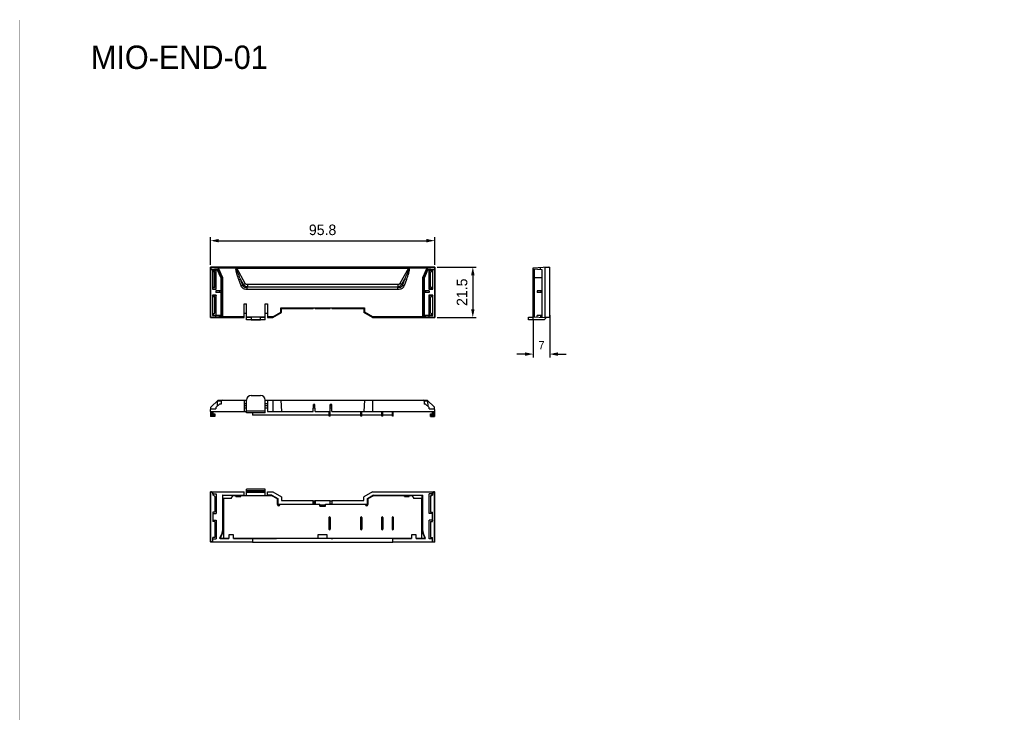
# Model space of a CAD drawing. Header units: millimetres. Extents: x 0 to 421, y 0 to 299.
import ezdxf

# ---------------------------------------------------------------- set-up
doc = ezdxf.new("R2010")
doc.units = ezdxf.units.MM
doc.header["$LTSCALE"] = 65.395
doc.header["$PDMODE"] = 3
doc.header["$PDSIZE"] = 0.01
doc.layers.get('0').update_dxf_attribs({"linetype": 'CONTINUOUS'})
doc.layers.get('Defpoints').update_dxf_attribs({"linetype": 'CONTINUOUS'})
for name, color, linetype in [('CARD_END_MD-MIO-END-01-DIM', 7, 'CONTINUOUS'), ('END_MODULE_CASE-SHAPE', 7, 'CONTINUOUS'), ('IO_EXPANSION_MODULE-DIM', 7, 'CONTINUOUS'), ('PCB-END_MD-SHAPE', 7, 'CONTINUOUS'), ('PIN-CARD_END_MD-SHAPE', 7, 'CONTINUOUS')]:
    doc.layers.add(name, color=color, linetype=linetype)
doc.styles.get("Standard").update_dxf_attribs({"font": 'gothic.ttf'})
doc.dimstyles.new('DIMSTYLE_1', dxfattribs={"dimtxt": 3.5, "dimasz": 3.5, "dimexe": 1.5, "dimexo": 1, "dimgap": 0.875, "dimtad": 1, "dimdec": 1, "dimdsep": 46, "dimtxsty": 'STANDARD', "dimblk": '_FILLED', "dimcen": 0.09, "dimadec": 5, "dimazin": 2, "dimtp": 0.2, "dimtm": 0.2, "dimtfac": 1, "dimtdec": 1, "dimtofl": 0, "dimtmove": 0, "dimatfit": 3, "dimldrblk": '_FILLED', "dimfxl": 1, "dimtolj": 1, "dimarcsym": 0})
doc.dimstyles.new('DIMSTYLE_2', dxfattribs={"dimtxt": 3.5, "dimasz": 3.5, "dimexe": 1.5, "dimexo": 1, "dimgap": 0.875, "dimtad": 1, "dimdec": 5, "dimdsep": 46, "dimtxsty": 'STANDARD', "dimblk": '_FILLED', "dimblk1": '_FILLED', "dimblk2": '_FILLED', "dimcen": 0.09, "dimadec": 5, "dimazin": 2, "dimtp": 0.3, "dimtm": 0.3, "dimtfac": 1, "dimtdec": 5, "dimtofl": 0, "dimtmove": 0, "dimatfit": 3, "dimldrblk": '_FILLED', "dimfxl": 1, "dimtolj": 1, "dimarcsym": 0})

# ---------------------------------------------------------------- blocks, each defined once
blk = doc.blocks.new('_FILLED')
at = {"color": 0, "linetype": 'ByBlock'}
blk.add_solid([(0, 0), (-1, 0.21), (-1, -0.21)], dxfattribs=at)
blk = doc.blocks.new('*D105')
at = {"layer": 'Defpoints', "color": 0, "linetype": 'Continuous'}
for p in [(177.21, 204.9), (81.43, 193.61), (177.21, 193.61)]:
    blk.add_point(p, dxfattribs=at)
at = {"layer": 'IO_EXPANSION_MODULE-DIM', "color": 0, "linetype": 'Continuous', "lineweight": -2}
for p, q in [((81.43, 194.61), (81.43, 206.4)), ((177.21, 194.61), (177.21, 206.4)), ((84.93, 204.9), (173.71, 204.9))]:
    blk.add_line(p, q, dxfattribs=at)
at = {"layer": 'IO_EXPANSION_MODULE-DIM', "color": 0, "linetype": 'Continuous', "lineweight": -2, "xscale": 3.5, "yscale": 3.5, "zscale": 3.5, "rotation": 180}
blk.add_blockref('_FILLED', (81.43, 204.9), dxfattribs=at)
at = {"layer": 'IO_EXPANSION_MODULE-DIM', "color": 0, "linetype": 'Continuous', "lineweight": -2, "xscale": 3.5, "yscale": 3.5, "zscale": 3.5}
blk.add_blockref('_FILLED', (177.21, 204.9), dxfattribs=at)
at = {"layer": 'IO_EXPANSION_MODULE-DIM', "color": 0, "linetype": 'Continuous', "insert": (129.32, 211.78), "char_height": 4.5, "attachment_point": 2, "line_spacing_factor": 0.9}
blk.add_mtext('\\A1;95.8', dxfattribs=at)
blk = doc.blocks.new('*D106')
at = {"layer": 'Defpoints', "color": 0, "linetype": 'Continuous'}
for p in [(177.21, 193.61), (177.21, 172.11), (193.51, 172.11)]:
    blk.add_point(p, dxfattribs=at)
at = {"layer": 'IO_EXPANSION_MODULE-DIM', "color": 0, "linetype": 'Continuous', "lineweight": -2}
for p, q in [((178.21, 193.61), (195.01, 193.61)), ((193.51, 190.11), (193.51, 175.61)), ((178.21, 172.11), (195.01, 172.11))]:
    blk.add_line(p, q, dxfattribs=at)
at = {"layer": 'IO_EXPANSION_MODULE-DIM', "color": 0, "linetype": 'Continuous', "lineweight": -2, "xscale": 3.5, "yscale": 3.5, "zscale": 3.5}
for p, rotation in [((193.51, 193.61), 90), ((193.51, 172.11), 270)]:
    blk.add_blockref('_FILLED', p, dxfattribs=dict(at, rotation=rotation))
at = {"layer": 'IO_EXPANSION_MODULE-DIM', "color": 0, "linetype": 'Continuous', "insert": (186.63, 182.86), "char_height": 4.5, "attachment_point": 2, "rotation": 90, "line_spacing_factor": 0.9}
blk.add_mtext('\\A1;21.5', dxfattribs=at)
blk = doc.blocks.new('*D148')
at = {"layer": 'CARD_END_MD-MIO-END-01-DIM', "color": 0, "linetype": 'Continuous', "lineweight": -2}
for p, q in [((226.35, 173.13), (226.35, 154.92)), ((219.35, 171.37), (219.35, 154.92)), ((215.85, 156.42), (212.35, 156.42)), ((229.85, 156.42), (233.35, 156.42))]:
    blk.add_line(p, q, dxfattribs=at)
at = {"layer": 'Defpoints', "color": 0, "linetype": 'Continuous'}
for p in [(226.35, 174.13), (219.35, 172.37), (226.35, 156.42)]:
    blk.add_point(p, dxfattribs=at)
at = {"layer": 'CARD_END_MD-MIO-END-01-DIM', "color": 0, "linetype": 'Continuous', "lineweight": -2, "xscale": 3.5, "yscale": 3.5, "zscale": 3.5}
blk.add_blockref('_FILLED', (219.35, 156.42), dxfattribs=at)
at = {"layer": 'CARD_END_MD-MIO-END-01-DIM', "color": 0, "linetype": 'Continuous', "lineweight": -2, "xscale": 3.5, "yscale": 3.5, "zscale": 3.5, "rotation": 180}
blk.add_blockref('_FILLED', (226.35, 156.42), dxfattribs=at)
at = {"layer": 'CARD_END_MD-MIO-END-01-DIM', "color": 0, "linetype": 'Continuous', "insert": (222.85, 161.96), "char_height": 3.5, "attachment_point": 2, "line_spacing_factor": 0.9}
blk.add_mtext('\\A1;7', dxfattribs=at)

msp = doc.modelspace()

# ---------------------------------------------------------------- linework, layer by layer
at = {"color": 7, "linetype": 'Continuous'}
msp.add_lwpolyline([(420.5, 299.25, 0, 0, 0), (420.5, 0, 0, 0, 0), (0, 0, 0.2, 0.2, 0), (0, 299.25, 0, 0, 0)], format="xyseb", close=True, dxfattribs=at)
at = {"layer": 'END_MODULE_CASE-SHAPE', "color": 7, "linetype": 'Continuous'}
for p, q in [((81.430838, 172.113657), (81.430838, 193.613657)), ((81.430838, 193.613657), (81.530628, 193.513867)), ((99.320782, 193.613657), (81.430838, 193.613657)), ((99.320782, 193.613657), (99.320782, 193.692269)), ((99.320782, 193.692269), (159.320782, 193.692269)), ((159.320782, 193.613657), (159.320782, 193.692269)), ((177.210725, 193.613657), (159.320782, 193.613657)), ((177.110935, 193.513867), (177.210725, 193.613657)), ((177.210725, 193.613657), (177.210725, 172.113657)), ((219.346625, 193.356859), (225.746625, 193.692269)), ((224.246625, 193.613657), (224.246625, 172.013657)), ((224.246625, 193.563657), (226.346625, 193.545331)), ((225.746625, 193.692269), (225.746625, 193.550567)), ((226.346625, 172.181984), (226.346625, 193.545331)), ((81.493727, 192.613657), (81.530628, 192.650558)), ((81.493727, 192.613657), (81.493727, 172.176546)), ((81.493727, 192.613657), (84.320782, 192.613657)), ((81.530628, 193.513867), (81.530628, 192.650558)), ((81.530628, 193.513867), (84.687636, 193.356859)), ((81.530628, 192.650558), (84.687636, 192.807566)), ((82.223932, 192.301343), (82.223932, 184.175971)), ((82.420782, 192.104494), (82.223932, 192.301343)), ((83.917631, 192.301343), (82.223932, 192.301343)), ((82.411618, 191.604494), (82.411619, 192.104494)), ((82.420782, 192.196357), (82.420782, 192.104501)), ((82.420782, 192.196357), (83.812645, 192.196357)), ((82.420782, 191.604494), (82.420782, 184.87282)), ((83.220782, 191.604494), (82.420782, 191.604494)), ((83.220782, 184.87282), (83.220782, 191.604494)), ((83.917631, 192.301343), (83.812645, 192.196357)), ((83.812645, 184.280957), (83.812645, 192.196357)), ((83.917631, 184.175971), (83.917631, 192.301343)), ((84.320782, 192.613657), (84.431389, 192.781398)), ((85.820782, 189.113657), (84.320782, 192.613657)), ((84.431389, 192.781398), (84.992628, 192.807566)), ((85.988522, 189.148087), (84.431389, 192.781398)), ((84.687636, 193.356859), (84.687636, 192.807566)), ((84.687636, 193.356859), (173.953927, 193.356859)), ((84.992628, 192.807566), (84.687636, 192.807566)), ((86.51469, 189.256087), (84.992628, 192.807566)), ((92.644774, 193.288128), (92.644774, 193.148615)), ((92.644774, 193.288128), (165.996637, 193.288128)), ((96.261547, 186.569068), (92.644774, 193.148615)), ((92.644774, 193.148615), (165.996637, 193.148615)), ((165.996637, 193.148615), (162.379864, 186.569068)), ((165.996637, 193.288128), (165.996637, 193.148615)), ((173.648935, 192.807566), (172.126873, 189.256087)), ((174.210174, 192.781398), (172.653041, 189.148087)), ((174.320782, 192.613657), (172.820782, 189.113657)), ((173.953927, 192.807566), (173.648935, 192.807566)), ((173.648935, 192.807566), (174.210174, 192.781398)), ((173.953927, 193.356859), (177.110935, 193.513867)), ((173.953927, 193.356859), (173.953927, 192.807566)), ((173.953927, 192.807566), (177.110935, 192.650558)), ((174.210174, 192.781398), (174.320782, 192.613657)), ((174.320782, 192.613657), (177.147836, 192.613657)), ((176.417631, 192.301343), (174.723932, 192.301343)), ((174.723932, 192.301343), (174.828918, 192.196357)), ((174.723932, 192.301343), (174.723932, 184.175971)), ((176.220782, 192.196357), (174.828918, 192.196357)), ((174.828918, 192.196357), (174.828918, 184.280957)), ((176.220782, 191.604494), (175.420782, 191.604494)), ((175.420782, 184.87282), (175.420782, 191.604494)), ((176.220782, 192.196357), (176.229945, 192.104494)), ((176.220782, 191.604494), (176.220782, 184.87282)), ((176.417631, 192.301343), (176.229114, 192.112826)), ((176.229945, 191.604494), (176.229945, 192.104494)), ((176.417631, 184.175971), (176.417631, 192.301343)), ((177.110935, 193.513867), (177.110935, 192.650558)), ((177.110935, 192.650558), (177.147836, 192.613657)), ((177.147836, 192.613657), (177.147836, 172.176546)), ((219.346625, 171.099187), (219.346625, 193.356859)), ((219.346625, 192.807566), (223.046625, 192.613657)), ((219.84594, 172.344287), (219.84594, 192.781398)), ((222.342514, 193.513867), (222.342514, 192.650558)), ((223.046625, 192.613657), (223.046625, 172.176546)), ((85.820782, 189.113657), (86.51469, 189.256087)), ((85.820782, 189.113657), (85.820782, 183.513657)), ((85.988522, 189.148087), (85.988522, 172.344287)), ((86.51469, 189.256087), (86.51469, 172.370455)), ((93.536088, 188.236015), (94.255822, 188.502507)), ((94.517271, 185.586053), (93.536088, 188.236015)), ((95.237006, 185.852545), (94.255822, 188.502507)), ((95.54242, 186.161959), (94.255822, 188.502507)), ((94.517271, 185.586053), (95.237006, 185.852545)), ((95.54242, 186.161959), (95.237006, 185.852545)), ((97.185195, 186.111094), (97.185195, 185.039381)), ((161.456216, 186.111094), (97.185195, 186.111094)), ((161.456216, 186.111094), (161.456216, 185.039381)), ((164.385589, 188.502507), (163.099599, 186.163064)), ((163.099599, 186.163064), (163.404405, 185.852544)), ((164.385589, 188.502507), (163.404405, 185.852544)), ((164.12414, 185.586053), (163.404405, 185.852544)), ((165.105324, 188.236016), (164.12414, 185.586053)), ((165.105324, 188.236016), (164.385589, 188.502507)), ((172.126873, 189.256087), (172.820782, 189.113657)), ((172.126873, 172.370455), (172.126873, 189.256087)), ((172.653041, 172.344287), (172.653041, 189.148087)), ((172.820782, 183.513657), (172.820782, 189.113657)), ((219.84594, 189.148087), (219.346625, 189.256087)), ((219.84594, 189.148087), (223.046625, 189.113657)), ((82.223932, 184.175971), (82.420712, 184.372751)), ((82.223932, 184.175971), (83.917631, 184.175971)), ((82.223932, 181.551343), (82.223932, 172.925971)), ((82.420782, 181.354494), (82.223932, 181.551343)), ((83.917631, 181.551343), (82.223932, 181.551343)), ((82.411619, 184.37282), (82.411618, 184.87282)), ((82.411618, 180.854494), (82.411619, 181.354494)), ((83.220782, 184.87282), (82.420782, 184.87282)), ((82.420782, 184.280957), (82.420782, 184.372813)), ((82.420782, 184.280957), (83.812645, 184.280957)), ((82.420782, 181.446357), (82.420782, 181.354501)), ((82.420782, 181.446357), (83.812645, 181.446357)), ((83.720782, 183.513657), (83.720782, 182.713657)), ((85.925597, 183.513657), (83.720782, 183.513657)), ((85.925597, 182.713657), (83.720782, 182.713657)), ((83.917631, 184.175971), (83.812645, 184.280957)), ((83.917631, 181.551343), (83.812645, 181.446357)), ((83.812645, 173.030957), (83.812645, 181.446357)), ((83.917631, 172.925971), (83.917631, 181.551343)), ((85.320782, 183.513657), (85.320782, 182.713657)), ((85.820782, 182.713657), (85.820782, 172.913657)), ((85.925597, 183.513657), (85.925597, 182.713657)), ((97.185195, 185.039381), (97.109207, 184.961968)), ((97.109207, 184.029768), (97.109207, 184.961968)), ((161.532204, 184.961968), (97.109207, 184.961968)), ((161.532204, 184.029768), (97.109207, 184.029768)), ((161.456216, 185.039381), (97.185195, 185.039381)), ((161.456216, 185.039381), (161.532204, 184.961968)), ((161.532204, 184.029768), (161.532204, 184.961968)), ((174.920782, 183.513657), (172.715966, 183.513657)), ((172.715966, 183.513657), (172.715966, 182.713657)), ((174.920782, 182.713657), (172.715966, 182.713657)), ((172.820782, 172.913657), (172.820782, 182.713657)), ((173.320782, 183.513657), (173.320782, 182.713657)), ((174.723932, 184.175971), (174.828918, 184.280957)), ((174.723932, 184.175971), (176.417631, 184.175971)), ((176.417631, 181.551343), (174.723932, 181.551343)), ((174.723932, 181.551343), (174.828918, 181.446357)), ((174.723932, 181.551343), (174.723932, 172.925971)), ((176.220782, 184.280957), (174.828918, 184.280957)), ((176.220782, 181.446357), (174.828918, 181.446357)), ((174.828918, 181.446357), (174.828918, 173.030957)), ((174.920782, 183.513657), (174.920782, 182.713657)), ((176.220782, 184.87282), (175.420782, 184.87282)), ((176.220782, 184.280957), (176.229945, 184.37282)), ((176.220782, 181.446357), (176.229945, 181.354494)), ((176.229114, 184.364488), (176.417631, 184.175971)), ((176.417631, 181.551343), (176.229114, 181.362826)), ((176.229945, 184.872821), (176.229945, 184.37282)), ((176.229945, 181.354494), (176.229945, 180.854494)), ((176.417631, 172.925971), (176.417631, 181.551343)), ((221.046625, 183.513657), (221.046625, 182.713657)), ((223.046625, 183.513657), (221.046625, 183.513657)), ((223.046625, 182.713657), (221.046625, 182.713657)), ((222.546625, 183.513657), (222.546625, 182.713657)), ((82.420782, 173.62282), (82.420782, 180.854494)), ((83.220782, 180.854494), (82.420782, 180.854494)), ((83.220782, 174.122839), (83.220782, 180.854494)), ((95.820782, 172.113657), (95.820782, 177.913657)), ((95.820782, 177.913657), (96.820782, 177.913657)), ((96.820782, 171.017361), (96.820782, 177.913657)), ((104.820782, 171.017361), (104.820782, 177.913657)), ((104.820782, 177.913657), (105.820782, 177.913657)), ((105.820782, 177.913657), (105.820782, 172.113657)), ((176.220782, 180.854494), (175.420782, 180.854494)), ((175.420782, 174.122839), (175.420782, 180.854494)), ((176.220782, 180.854494), (176.220782, 173.62282)), ((82.223932, 172.925971), (82.412449, 173.114488)), ((82.223932, 172.925971), (83.917631, 172.925971)), ((82.411618, 173.62282), (82.411618, 173.12282)), ((82.420782, 173.030957), (82.411618, 173.12282)), ((82.720782, 173.62282), (82.420782, 173.62282)), ((82.420782, 173.030957), (83.812645, 173.030957)), ((82.720782, 173.62282), (83.220782, 174.122839)), ((83.720782, 172.176546), (83.720782, 172.913657)), ((85.925597, 172.913657), (83.720782, 172.913657)), ((83.917631, 172.925971), (83.812645, 173.030957)), ((85.320782, 172.281362), (85.320782, 172.913657)), ((85.925597, 172.281362), (85.925597, 172.913657)), ((108.026316, 172.370455), (111.475633, 174.36192)), ((108.095125, 172.113657), (111.732432, 174.213657)), ((111.475633, 174.36192), (111.475633, 176.170455)), ((111.475633, 176.170455), (111.732432, 175.913657)), ((111.475633, 176.170455), (147.22758, 176.170455)), ((111.475633, 174.36192), (111.732432, 174.213657)), ((111.732432, 174.213657), (111.732432, 175.913657)), ((111.732432, 175.913657), (125.320782, 175.913657)), ((125.320782, 175.913657), (125.373147, 176.07088)), ((126.068416, 176.07088), (125.373147, 176.07088)), ((126.120782, 175.913657), (126.068416, 176.07088)), ((126.120782, 175.913657), (132.520782, 175.913657)), ((132.520782, 175.913657), (132.573147, 176.07088)), ((133.268416, 176.07088), (132.573147, 176.07088)), ((133.320782, 175.913657), (133.268416, 176.07088)), ((133.320782, 175.913657), (146.970782, 175.913657)), ((147.22758, 176.170455), (146.970782, 175.913657)), ((146.970782, 175.913657), (146.970782, 174.213657)), ((147.22758, 174.36192), (146.970782, 174.213657)), ((150.608088, 172.113657), (146.970782, 174.213657)), ((147.22758, 176.170455), (147.22758, 174.36192)), ((150.676897, 172.370455), (147.22758, 174.36192)), ((174.920782, 172.913657), (172.715966, 172.913657)), ((172.715966, 172.281362), (172.715966, 172.913657)), ((173.320782, 172.281362), (173.320782, 172.913657)), ((174.723932, 172.925971), (174.828918, 173.030957)), ((174.723932, 172.925971), (176.417631, 172.925971)), ((176.220782, 173.030957), (174.828918, 173.030957)), ((174.920782, 172.176546), (174.920782, 172.913657)), ((175.420782, 174.122839), (175.920782, 173.62282)), ((176.220782, 173.62282), (175.920782, 173.62282)), ((176.220782, 173.030957), (176.229945, 173.12282)), ((176.229114, 173.114488), (176.417631, 172.925971)), ((176.229945, 173.622821), (176.229945, 173.12282)), ((223.046625, 172.913657), (221.046625, 172.913657)), ((221.046625, 172.281362), (221.046625, 172.913657)), ((222.546625, 172.20275), (222.546625, 172.913657)), ((81.493727, 172.176546), (81.430838, 172.113657)), ((81.430838, 172.113657), (95.820782, 172.113657)), ((81.493727, 172.176546), (83.720782, 172.176546)), ((85.320782, 172.281362), (83.720782, 172.20275)), ((85.925597, 172.281362), (85.320782, 172.281362)), ((85.988522, 172.344287), (85.925597, 172.281362)), ((86.51469, 172.370455), (85.988522, 172.344287)), ((95.820782, 172.370455), (86.51469, 172.370455)), ((104.820782, 172.213657), (96.820782, 172.213657)), ((104.820782, 171.017361), (96.820782, 171.017361)), ((98.820782, 172.178747), (98.820782, 171.134097)), ((102.820782, 172.178747), (98.820782, 172.178747)), ((98.820782, 171.134097), (102.820782, 171.134097)), ((102.820782, 171.134097), (102.820782, 172.178747)), ((108.026316, 172.370455), (105.820782, 172.370455)), ((105.820782, 172.113657), (108.095125, 172.113657)), ((108.026316, 172.370455), (108.095125, 172.113657)), ((150.676897, 172.370455), (150.608088, 172.113657)), ((150.608088, 172.113657), (177.210725, 172.113657)), ((172.126873, 172.370455), (150.676897, 172.370455)), ((172.653041, 172.344287), (172.126873, 172.370455)), ((172.653041, 172.344287), (172.715966, 172.281362)), ((173.320782, 172.281362), (172.715966, 172.281362)), ((174.920782, 172.20275), (173.320782, 172.281362)), ((174.920782, 172.176546), (177.147836, 172.176546)), ((177.210725, 172.113657), (177.147836, 172.176546)), ((217.346625, 172.178747), (219.346625, 172.213657)), ((217.346625, 171.134097), (217.346625, 172.178747)), ((224.034409, 171.017361), (217.346625, 171.134097)), ((219.346625, 172.370455), (224.246625, 172.113657)), ((224.034409, 171.017361), (224.746625, 171.717255)), ((224.246625, 172.163657), (226.346625, 172.181984)), ((224.746625, 172.013657), (224.246625, 172.013657)), ((224.746625, 171.717255), (224.746625, 172.013657)), ((81.530628, 133.780529), (84.687636, 136.776418)), ((85.320782, 135.076418), (83.720782, 133.576418)), ((84.358728, 134.174493), (84.431389, 136.277103)), ((84.431389, 136.277103), (84.992628, 136.776418)), ((85.988522, 136.277103), (84.431389, 136.277103)), ((84.687636, 136.776418), (96.820782, 136.776418)), ((85.925597, 135.076418), (85.320782, 135.076418)), ((85.988522, 136.277103), (85.925597, 135.076418)), ((86.51469, 136.776418), (85.988522, 136.277103)), ((95.820782, 136.776418), (95.820782, 131.876418)), ((95.820782, 135.276418), (96.820782, 135.276418)), ((96.820782, 131.376418), (96.820782, 136.776418)), ((98.820782, 138.776418), (102.820782, 138.776418)), ((104.820782, 131.376418), (104.820782, 136.776418)), ((104.820782, 136.776418), (173.953927, 136.776418)), ((104.820782, 135.276418), (105.820782, 135.276418)), ((105.820782, 136.776418), (105.820782, 131.876418)), ((108.026316, 136.776418), (108.095125, 131.876418)), ((111.475633, 136.776418), (111.732432, 131.876418)), ((125.320782, 131.876418), (125.373147, 134.876418)), ((126.068416, 134.876418), (125.373147, 134.876418)), ((126.120782, 131.876418), (126.068416, 134.876418)), ((132.520782, 131.876418), (132.573147, 134.876418)), ((133.268416, 134.876418), (132.573147, 134.876418)), ((132.970782, 134.276418), (132.965545, 134.876418)), ((133.320782, 131.876418), (133.268416, 134.876418)), ((147.22758, 136.776418), (146.970782, 131.876418)), ((150.676897, 136.776418), (150.608088, 131.876418)), ((172.653041, 136.277103), (172.126873, 136.776418)), ((174.210174, 136.277103), (172.653041, 136.277103)), ((172.653041, 136.277103), (172.715966, 135.076418)), ((173.320782, 135.076418), (172.715966, 135.076418)), ((174.920782, 133.576418), (173.320782, 135.076418)), ((173.648935, 136.776418), (174.210174, 136.277103)), ((173.953927, 136.776418), (177.110935, 133.780529)), ((174.210174, 136.277103), (174.282835, 134.174493)), ((81.430838, 131.876418), (81.530628, 133.780529)), ((81.430838, 131.876418), (96.820782, 131.876418)), ((81.460782, 131.876418), (81.479108, 129.776418)), ((81.493727, 133.076418), (83.720782, 133.076418)), ((81.920762, 131.876418), (81.902436, 129.776418)), ((82.420782, 131.876418), (82.402455, 129.776418)), ((82.420782, 130.826418), (83.220782, 130.826418)), ((82.720782, 130.826418), (82.720782, 129.776418)), ((83.220782, 130.826418), (83.220782, 129.776418)), ((83.720782, 133.576418), (83.720782, 133.076418)), ((104.820782, 132.088635), (96.820782, 132.088635)), ((104.820782, 131.376418), (96.820782, 131.376418)), ((99.320782, 131.376418), (99.320782, 130.376418)), ((105.820782, 131.876418), (125.320782, 131.876418)), ((126.120782, 131.876418), (132.520782, 131.876418)), ((133.320782, 131.876418), (177.210725, 131.876418)), ((174.920782, 133.076418), (174.920782, 133.576418)), ((174.920782, 133.076418), (177.147836, 133.076418)), ((175.420782, 130.826418), (176.220782, 130.826418)), ((175.420782, 129.776418), (175.420782, 130.826418)), ((175.920782, 129.776418), (175.920782, 130.826418)), ((176.239108, 129.776418), (176.220782, 131.876418)), ((176.739127, 129.776418), (176.720801, 131.876418)), ((177.210725, 131.876418), (177.110935, 133.780529)), ((177.180782, 131.876418), (177.162455, 129.776418)), ((83.220782, 129.776418), (81.479108, 129.776418)), ((132.120782, 130.376418), (99.320782, 130.376418)), ((145.620782, 130.376418), (132.520782, 130.376418)), ((154.620782, 130.376418), (146.020782, 130.376418)), ((159.120782, 130.376418), (155.020782, 130.376418)), ((175.420782, 129.776418), (177.162455, 129.776418)), ((81.430838, 97.584189), (81.430838, 76.084189)), ((81.430838, 97.584189), (95.820782, 97.584189)), ((81.460782, 97.534189), (81.460782, 76.134189)), ((81.460782, 97.534189), (81.479108, 97.515863)), ((81.920762, 97.534189), (81.460782, 97.534189)), ((81.479108, 76.152516), (81.479108, 97.515863)), ((81.902436, 97.515863), (81.479108, 97.515863)), ((81.920762, 97.534189), (81.902436, 97.515863)), ((82.402455, 97.015844), (81.902436, 97.515863)), ((81.920762, 97.534189), (82.420782, 97.03417)), ((82.420782, 97.03417), (82.402455, 97.015844)), ((82.402455, 97.015844), (82.402455, 96.065863)), ((82.420782, 96.666889), (82.420782, 97.03417)), ((95.820782, 95.884189), (95.820782, 97.584189)), ((96.820782, 95.884189), (96.820782, 98.680485)), ((104.820782, 98.680485), (96.820782, 98.680485)), ((104.820782, 97.980592), (96.820782, 97.980592)), ((96.820782, 97.684189), (104.820782, 97.684189)), ((104.820782, 97.582376), (96.820782, 97.582376)), ((96.820782, 97.383226), (104.820782, 97.383226)), ((104.820782, 95.884189), (104.820782, 98.680485)), ((105.820782, 95.884189), (105.820782, 97.584189)), ((105.820782, 97.584189), (108.095125, 97.584189)), ((108.095125, 97.584189), (111.732432, 95.484189)), ((150.608088, 97.584189), (146.970782, 95.484189)), ((150.608088, 97.584189), (177.210725, 97.584189)), ((176.220782, 97.03417), (176.720801, 97.534189)), ((176.239108, 97.015844), (176.220782, 97.03417)), ((176.220782, 96.666889), (176.220782, 97.03417)), ((176.739127, 97.515863), (176.239108, 97.015844)), ((176.239108, 97.015844), (176.239108, 96.065863)), ((177.180782, 97.534189), (176.720801, 97.534189)), ((176.739127, 97.515863), (176.720801, 97.534189)), ((176.739127, 97.515863), (177.162455, 97.515863)), ((177.180782, 97.534189), (177.162455, 97.515863)), ((177.162455, 97.515863), (177.162455, 76.152516)), ((177.180782, 76.134189), (177.180782, 97.534189)), ((177.210725, 76.084189), (177.210725, 97.584189)), ((82.411618, 96.075026), (82.402455, 96.065863)), ((82.720782, 96.065863), (82.402455, 96.065863)), ((82.420782, 96.666889), (82.412449, 96.583358)), ((82.420782, 96.666889), (83.812645, 96.666889)), ((82.720782, 96.075026), (82.720782, 96.065863)), ((83.220782, 95.565844), (82.720782, 96.065863)), ((83.220782, 95.565844), (83.220782, 88.852516)), ((83.812645, 96.666889), (83.812645, 88.25149)), ((86.542595, 96.113861), (86.542595, 80.845984)), ((86.720782, 96.084189), (86.542595, 96.113861)), ((86.542595, 96.113861), (92.320782, 96.113861)), ((86.720782, 86.942916), (86.720782, 96.084189)), ((86.720782, 96.084189), (95.820782, 96.084189)), ((92.320782, 95.584189), (92.320782, 96.113861)), ((92.320782, 95.584189), (94.320782, 95.584189)), ((94.320782, 95.584189), (94.320782, 96.113861)), ((94.320782, 96.113861), (95.820782, 96.113861)), ((105.820782, 96.113861), (107.701151, 96.113861)), ((107.693201, 96.084189), (105.820782, 96.084189)), ((107.693201, 96.084189), (107.701151, 96.113861)), ((107.693201, 96.084189), (110.232432, 94.618164)), ((107.701151, 96.113861), (110.262103, 94.635295)), ((110.232432, 94.618164), (110.262103, 94.635295)), ((110.232432, 94.618164), (110.232432, 92.284189)), ((110.262103, 94.635295), (110.262103, 92.313861)), ((111.732432, 95.484189), (111.732432, 93.784189)), ((111.732432, 93.784189), (125.320782, 93.784189)), ((125.320782, 92.313861), (125.320782, 93.784189)), ((125.320782, 93.784189), (125.373147, 93.626966)), ((125.373147, 93.626966), (125.373147, 92.28768)), ((126.068416, 93.626966), (125.373147, 93.626966)), ((126.120782, 93.784189), (126.068416, 93.626966)), ((126.068416, 92.28768), (126.068416, 93.626966)), ((126.120782, 93.784189), (126.120782, 92.313861)), ((126.120782, 93.784189), (132.520782, 93.784189)), ((132.520782, 92.313861), (132.520782, 93.784189)), ((132.520782, 93.784189), (132.573147, 93.626966)), ((132.573147, 92.28768), (132.573147, 93.626966)), ((133.268416, 93.626966), (132.573147, 93.626966)), ((133.320782, 93.784189), (133.268416, 93.626966)), ((133.268416, 93.626966), (133.268416, 92.28768)), ((133.320782, 93.784189), (133.320782, 92.313861)), ((133.320782, 93.784189), (146.970782, 93.784189)), ((146.970782, 93.784189), (146.970782, 95.484189)), ((148.44111, 94.635295), (151.002062, 96.113861)), ((148.470782, 94.618164), (148.44111, 94.635295)), ((148.44111, 92.313861), (148.44111, 94.635295)), ((151.010012, 96.084189), (148.470782, 94.618164)), ((148.470782, 92.284189), (148.470782, 94.618164)), ((151.002062, 96.113861), (164.320782, 96.113861)), ((151.010012, 96.084189), (151.002062, 96.113861)), ((151.010012, 96.084189), (171.920782, 96.084189)), ((164.320782, 95.584189), (164.320782, 96.113861)), ((164.320782, 95.584189), (166.320782, 95.584189)), ((166.320782, 96.113861), (172.098968, 96.113861)), ((166.320782, 95.584189), (166.320782, 96.113861)), ((171.920782, 96.084189), (172.098968, 96.113861)), ((171.920782, 86.942916), (171.920782, 96.084189)), ((172.098968, 80.845984), (172.098968, 96.113861)), ((176.220782, 96.666889), (174.828918, 96.666889)), ((174.828918, 88.25149), (174.828918, 96.666889)), ((175.420782, 95.575007), (175.920782, 96.075026)), ((175.920782, 96.065863), (175.420782, 95.565844)), ((175.420782, 95.565844), (175.420782, 88.852516)), ((176.220782, 96.075026), (175.920782, 96.075026)), ((175.920782, 96.065863), (175.920782, 96.075026)), ((175.920782, 96.065863), (176.239108, 96.065863)), ((176.220782, 96.666889), (176.229114, 96.583358)), ((176.229945, 96.075026), (176.239108, 96.065863)), ((82.402455, 88.852516), (82.402455, 84.815863)), ((82.411618, 88.843353), (82.402455, 88.852516)), ((83.220782, 88.852516), (82.402455, 88.852516)), ((110.232432, 92.284189), (110.262103, 92.313861)), ((110.232432, 92.284189), (128.120782, 92.284189)), ((110.262103, 92.313861), (125.320782, 92.313861)), ((125.320782, 92.313861), (125.373147, 92.28768)), ((126.068416, 92.28768), (125.373147, 92.28768)), ((126.120782, 92.313861), (126.068416, 92.28768)), ((126.120782, 92.313861), (128.120782, 92.313861)), ((128.120782, 91.484189), (128.120782, 92.313861)), ((128.120782, 91.984189), (130.520782, 91.984189)), ((128.120782, 91.484189), (130.520782, 91.484189)), ((130.520782, 91.484189), (130.520782, 92.313861)), ((130.520782, 92.313861), (132.520782, 92.313861)), ((130.520782, 92.284189), (148.470782, 92.284189)), ((132.520782, 92.313861), (132.573147, 92.28768)), ((133.268416, 92.28768), (132.573147, 92.28768)), ((133.320782, 92.313861), (133.268416, 92.28768)), ((133.320782, 92.313861), (148.44111, 92.313861)), ((148.470782, 92.284189), (148.44111, 92.313861)), ((175.420782, 88.852516), (176.239108, 88.852516)), ((176.229945, 88.843353), (176.239108, 88.852516)), ((176.239108, 84.815863), (176.239108, 88.852516)), ((82.411618, 84.825026), (82.402455, 84.815863)), ((83.220782, 84.815863), (82.402455, 84.815863)), ((82.420782, 88.343346), (82.420782, 85.325033)), ((82.420782, 88.25149), (83.812645, 88.25149)), ((82.420782, 85.416889), (83.812645, 85.416889)), ((83.220782, 84.815863), (83.220782, 78.102516)), ((83.812645, 85.416889), (83.812645, 77.50149)), ((86.668374, 86.934189), (86.720782, 86.942916)), ((86.668374, 86.934189), (86.668374, 86.234189)), ((86.668374, 86.934189), (86.920782, 86.934189)), ((86.668374, 86.234189), (86.720782, 86.225463)), ((86.920782, 86.234189), (86.668374, 86.234189)), ((86.920782, 86.942916), (86.720782, 86.942916)), ((86.720782, 80.80941), (86.720782, 86.225463)), ((86.920782, 86.225463), (86.720782, 86.225463)), ((171.920782, 86.942916), (171.720782, 86.942916)), ((171.720782, 86.934189), (171.973189, 86.934189)), ((171.973189, 86.234189), (171.720782, 86.234189)), ((171.920782, 86.225463), (171.720782, 86.225463)), ((171.973189, 86.934189), (171.920782, 86.942916)), ((171.973189, 86.234189), (171.920782, 86.225463)), ((171.920782, 80.80941), (171.920782, 86.225463)), ((171.973189, 86.934189), (171.973189, 86.234189)), ((176.220782, 88.25149), (174.828918, 88.25149)), ((176.220782, 85.416889), (174.828918, 85.416889)), ((174.828918, 77.50149), (174.828918, 85.416889)), ((175.420782, 84.815863), (176.239108, 84.815863)), ((175.420782, 84.815863), (175.420782, 78.102516)), ((176.220782, 88.25149), (176.229114, 88.335021)), ((176.220782, 85.416889), (176.220782, 88.25149)), ((176.220782, 85.416889), (176.229114, 85.333358)), ((176.229945, 84.825026), (176.239108, 84.815863)), ((86.381107, 80.059226), (85.307661, 77.554518)), ((86.559293, 80.022651), (85.514238, 77.584189)), ((86.381107, 80.059226), (86.559293, 80.022651)), ((86.542595, 80.845984), (86.720782, 80.80941)), ((171.920782, 80.80941), (172.098968, 80.845984)), ((172.08227, 80.022651), (172.260456, 80.059226)), ((173.127325, 77.584189), (172.08227, 80.022651)), ((173.333902, 77.554518), (172.260456, 80.059226)), ((99.320782, 76.084189), (81.430838, 76.084189)), ((81.460782, 76.134189), (81.479108, 76.152516)), ((81.460782, 76.134189), (82.220766, 76.134189)), ((82.202447, 76.152516), (81.479108, 76.152516)), ((82.202447, 76.152516), (82.402455, 76.352524)), ((82.202447, 76.152516), (82.216189, 76.14336)), ((82.216189, 76.14336), (82.220766, 76.134189)), ((82.420782, 76.343375), (82.220766, 76.143367)), ((82.420782, 76.334212), (82.220766, 76.134189)), ((82.402455, 76.352524), (82.402455, 78.102516)), ((82.411618, 78.093353), (82.402455, 78.102516)), ((83.220782, 78.102516), (82.402455, 78.102516)), ((82.420782, 76.334212), (82.420782, 77.593346)), ((82.420782, 77.50149), (83.812645, 77.50149)), ((85.514238, 77.584189), (85.307661, 77.554518)), ((89.320782, 77.554518), (85.307661, 77.554518)), ((85.514238, 77.584189), (89.320782, 77.584189)), ((89.320782, 79.184189), (89.320782, 77.554518)), ((91.320782, 79.184189), (89.320782, 79.184189)), ((91.320782, 77.554518), (91.320782, 79.184189)), ((91.320782, 77.584189), (108.962055, 77.584189)), ((91.320782, 77.554518), (99.320782, 77.554518)), ((99.320782, 77.541428), (99.320782, 76.005578)), ((159.320782, 77.541428), (99.320782, 77.541428)), ((99.320782, 76.005578), (159.320782, 76.005578)), ((108.962055, 77.584189), (108.962055, 77.784189)), ((108.962055, 77.584189), (108.970782, 77.575463)), ((108.970782, 77.575463), (108.970782, 77.784189)), ((108.970782, 77.575463), (109.670782, 77.575463)), ((109.670782, 77.784189), (109.670782, 77.575463)), ((109.679508, 77.584189), (109.670782, 77.575463)), ((109.679508, 77.584189), (109.679508, 77.784189)), ((127.320782, 77.584189), (109.679508, 77.584189)), ((131.320782, 79.184189), (127.320782, 79.184189)), ((127.320782, 79.184189), (127.320782, 77.554518)), ((131.320782, 77.554518), (127.320782, 77.554518)), ((131.320782, 77.554518), (131.320782, 79.184189)), ((132.962055, 77.584189), (131.320782, 77.584189)), ((132.962055, 77.584189), (132.962055, 77.784189)), ((132.962055, 77.584189), (132.970782, 77.575463)), ((132.970782, 77.575463), (132.970782, 77.784189)), ((132.970782, 77.575463), (133.670782, 77.575463)), ((133.670782, 77.784189), (133.670782, 77.575463)), ((133.679508, 77.584189), (133.670782, 77.575463)), ((133.679508, 77.584189), (133.679508, 77.784189)), ((162.962055, 77.584189), (133.679508, 77.584189)), ((159.320782, 77.554518), (167.320782, 77.554518)), ((159.320782, 76.005578), (159.320782, 77.541428)), ((177.210725, 76.084189), (159.320782, 76.084189)), ((162.962055, 77.584189), (162.962055, 77.784189)), ((162.962055, 77.584189), (162.970782, 77.575463)), ((162.970782, 77.575463), (162.970782, 77.784189)), ((162.970782, 77.575463), (163.670782, 77.575463)), ((163.670782, 77.784189), (163.670782, 77.575463)), ((163.679508, 77.584189), (163.670782, 77.575463)), ((163.679508, 77.584189), (163.679508, 77.784189)), ((163.679508, 77.584189), (167.320782, 77.584189)), ((169.320782, 79.184189), (167.320782, 79.184189)), ((167.320782, 79.184189), (167.320782, 77.554518)), ((169.320782, 77.554518), (169.320782, 79.184189)), ((169.320782, 77.584189), (173.127325, 77.584189)), ((173.333902, 77.554518), (169.320782, 77.554518)), ((173.127325, 77.584189), (173.333902, 77.554518)), ((176.220782, 77.50149), (174.828918, 77.50149)), ((175.420782, 78.102516), (176.239108, 78.102516)), ((176.220782, 77.50149), (176.229114, 77.585021)), ((176.220782, 76.334197), (176.220782, 77.50149)), ((176.220782, 76.334197), (176.239108, 76.352524)), ((176.420789, 76.134189), (176.220782, 76.334197)), ((176.229945, 78.093353), (176.239108, 78.102516)), ((176.239108, 76.352524), (176.239108, 78.102516)), ((176.239108, 76.352524), (176.439116, 76.152516)), ((176.420789, 76.134189), (176.439116, 76.152516)), ((176.420789, 76.134189), (177.180782, 76.134189)), ((176.439116, 76.152516), (177.162455, 76.152516)), ((177.180782, 76.134189), (177.162455, 76.152516))]:
    msp.add_line(p, q, dxfattribs=at)
for centre, radius, start, end in [((111.295205, 159.07755), 31.3336, 118.67191731, 120.183006), ((147.24781, 158.903123), 31.533848, 59.82178921, 61.32328151), ((98.820782, 136.776418), 2, 90, 180), ((102.820782, 136.776418), 2, 0, 90)]:
    msp.add_arc(centre, radius, start, end, dxfattribs=at)
for centre, major_axis, ratio, start_param, end_param in [((98.820782, 172.213657), (2, 0), 0.0174550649, 3.1415926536, 4.7123889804), ((98.820782, 171.099187), (2, 0), 0.0174550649, 1.5707963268, 3.1415926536), ((102.820782, 172.213657), (2, 0), 0.0174550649, -1.5707963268, 0), ((102.820782, 171.099187), (2, 0), 0.0174550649, 0, 1.5707963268), ((84.53985, 80.84711), (1.961957, -0.402707), 0.9985719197, -0.2021646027, 0.2021646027), ((84.718037, 80.810536), (1.961957, -0.402707), 0.9985719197, -0.2021646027, 0.2021646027), ((173.923526, 80.810536), (1.961957, 0.402707), 0.9985719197, 2.9394280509, 3.3437572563), ((174.101713, 80.84711), (1.961957, 0.402707), 0.9985719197, 2.9394280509, 3.3437572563)]:
    msp.add_ellipse(centre, major_axis=major_axis, ratio=ratio, start_param=start_param, end_param=end_param, dxfattribs=at)
for points, knots in [([(93.536088, 188.236015), (93.457965, 188.447008), (93.30406, 188.869865), (93.081877, 189.507242), (92.905921, 190.041532), (92.772601, 190.471319), (92.677065, 190.795013), (92.586939, 191.120259), (92.503578, 191.447316), (92.429025, 191.776498), (92.37689, 192.052958), (92.344172, 192.27558), (92.325429, 192.44331), (92.314354, 192.611759), (92.314083, 192.780567), (92.327396, 192.920961), (92.352079, 193.030835), (92.380426, 193.110526), (92.422418, 193.184236), (92.482653, 193.244932), (92.560214, 193.281601), (92.616733, 193.288127), (92.644774, 193.288128)], [0, 0, 0, 0, 0.1250317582, 0.2500631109, 0.3750936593, 0.4376096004, 0.5001253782, 0.5626408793, 0.6251558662, 0.6876698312, 0.7501813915, 0.7814386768, 0.8126952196, 0.843950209, 0.8752013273, 0.9064397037, 0.9220640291, 0.9376820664, 0.9532846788, 0.9688584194, 0.9844168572, 1, 1, 1, 1]), ([(94.255822, 188.502507), (94.080242, 188.887313), (93.819876, 189.465914), (93.482204, 190.241552), (93.276414, 190.728594), (93.116261, 191.120079), (92.998934, 191.414823), (92.885171, 191.710961), (92.794328, 191.959241), (92.725109, 192.159086), (92.675377, 192.309711), (92.628483, 192.461247), (92.592626, 192.588495), (92.566855, 192.691059), (92.549415, 192.768436), (92.534494, 192.84635), (92.523202, 192.924868), (92.518472, 192.990911), (92.520066, 193.043808), (92.52562, 193.083155), (92.537974, 193.120973), (92.565431, 193.152374), (92.606597, 193.159355), (92.632299, 193.152877), (92.644774, 193.148615)], [0, 0, 0, 0, 0.2500545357, 0.375082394, 0.5001099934, 0.5626241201, 0.6251382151, 0.6876522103, 0.7501659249, 0.7814231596, 0.8126803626, 0.8439374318, 0.8751941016, 0.8908229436, 0.9064517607, 0.9220804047, 0.9377082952, 0.9533328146, 0.9611468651, 0.9689581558, 0.976754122, 0.9844818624, 0.9922060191, 1, 1, 1, 1]), ([(165.996637, 193.148615), (166.009112, 193.152877), (166.034813, 193.159355), (166.075979, 193.152374), (166.103438, 193.120972), (166.115792, 193.083152), (166.121346, 193.043804), (166.122939, 192.990908), (166.118209, 192.924867), (166.106917, 192.846349), (166.091997, 192.768435), (166.074557, 192.691058), (166.048785, 192.588495), (166.012929, 192.461246), (165.966034, 192.309711), (165.916302, 192.159085), (165.847083, 191.959241), (165.75624, 191.710961), (165.642477, 191.414823), (165.525151, 191.120079), (165.364997, 190.728593), (165.159207, 190.241552), (164.821535, 189.465914), (164.56117, 188.887313), (164.385589, 188.502507)], [0, 0, 0, 0, 0.0077936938, 0.0155176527, 0.0232461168, 0.0310425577, 0.0388538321, 0.0466677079, 0.0622919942, 0.0779197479, 0.0935483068, 0.1091770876, 0.1248059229, 0.1560626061, 0.1873196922, 0.2185768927, 0.2498341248, 0.3123478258, 0.3748618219, 0.4373759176, 0.4998900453, 0.6249176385, 0.749945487, 1, 1, 1, 1]), ([(165.996637, 193.288128), (166.024678, 193.288127), (166.081197, 193.281601), (166.158758, 193.244932), (166.218994, 193.184235), (166.260986, 193.110524), (166.289332, 193.030835), (166.314016, 192.920963), (166.327328, 192.78057), (166.327057, 192.611763), (166.315983, 192.443314), (166.29724, 192.275583), (166.264522, 192.052961), (166.212387, 191.776501), (166.137835, 191.447319), (166.054473, 191.120262), (165.964347, 190.795015), (165.868811, 190.471321), (165.735491, 190.041533), (165.559534, 189.507243), (165.337352, 188.869865), (165.183447, 188.447008), (165.105324, 188.236016)], [0, 0, 0, 0, 0.0155828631, 0.0311413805, 0.046715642, 0.0623183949, 0.0779360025, 0.0935599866, 0.1247979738, 0.1560489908, 0.1873040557, 0.2185606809, 0.2498179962, 0.3123295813, 0.3748435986, 0.4373586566, 0.4998742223, 0.5623900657, 0.6249060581, 0.7499367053, 0.8749681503, 1, 1, 1, 1]), ([(97.109207, 184.029768), (96.839585, 184.029768), (96.29899, 184.073075), (95.649898, 184.291702), (95.198299, 184.591524), (94.907714, 184.877204), (94.676914, 185.212663), (94.56417, 185.459473), (94.517271, 185.586053)], [0, 0, 0, 0, 0.2499483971, 0.4994972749, 0.6246020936, 0.7497118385, 0.8748611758, 1, 1, 1, 1]), ([(97.109207, 184.961968), (96.917788, 184.927421), (96.625545, 184.89415), (96.23566, 184.917752), (95.948564, 184.982819), (95.681743, 185.111358), (95.461995, 185.312082), (95.312035, 185.568063), (95.256375, 185.756891), (95.237006, 185.852545)], [0, 0, 0, 0, 0.2493576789, 0.374289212, 0.4993319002, 0.6244638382, 0.7496500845, 0.8748864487, 1, 1, 1, 1]), ([(97.185195, 185.039381), (97.022958, 185.084063), (96.704086, 185.199019), (96.2586, 185.445172), (95.861521, 185.765467), (95.640789, 186.024675), (95.542584, 186.162125)], [0, 0, 0, 0, 0.2490561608, 0.4993127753, 0.7499820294, 1, 1, 1, 1]), ([(97.185195, 186.111094), (97.094941, 186.111102), (96.913986, 186.124143), (96.65109, 186.198398), (96.418164, 186.344714), (96.304944, 186.490145), (96.261547, 186.569068)], [0, 0, 0, 0, 0.2502674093, 0.5004024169, 0.7502517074, 1, 1, 1, 1]), ([(163.09959, 186.163073), (163.001471, 186.025505), (162.780665, 185.766177), (162.383444, 185.445609), (161.937683, 185.199225), (161.618594, 185.083947), (161.456178, 185.039419)], [0, 0, 0, 0, 0.2499328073, 0.5005689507, 0.7509024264, 1, 1, 1, 1]), ([(162.379864, 186.569068), (162.336505, 186.490214), (162.223349, 186.344872), (161.990519, 186.198475), (161.727555, 186.124127), (161.5465, 186.111105), (161.456216, 186.111094)], [0, 0, 0, 0, 0.2495302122, 0.499325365, 0.7496516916, 1, 1, 1, 1]), ([(163.404405, 185.852544), (163.38504, 185.756935), (163.329421, 185.568173), (163.179538, 185.31222), (162.959722, 185.111619), (162.692939, 184.982809), (162.405705, 184.917657), (162.015766, 184.894236), (161.723564, 184.927406), (161.532204, 184.961968)], [0, 0, 0, 0, 0.1250585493, 0.2502682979, 0.375437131, 0.500597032, 0.6257628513, 0.7507100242, 1, 1, 1, 1]), ([(164.12414, 185.586053), (164.077252, 185.459514), (163.964543, 185.212773), (163.733829, 184.877369), (163.443265, 184.591716), (162.99168, 184.291748), (162.342482, 184.073098), (161.801826, 184.029761), (161.532204, 184.029768)], [0, 0, 0, 0, 0.1251000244, 0.2502204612, 0.375311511, 0.5004370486, 0.7500511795, 1, 1, 1, 1])]:
    msp.add_open_spline(points, degree=3, knots=knots, dxfattribs=at)
at = {"layer": 'PCB-END_MD-SHAPE', "color": 7, "linetype": 'Continuous'}
for p, q in [((96.820782, 173.813657), (95.820782, 173.813657)), ((105.820782, 173.813657), (104.820782, 173.813657)), ((96.820782, 134.276418), (95.820782, 134.276418)), ((96.820782, 133.276418), (95.820782, 133.276418)), ((105.820782, 134.276418), (104.820782, 134.276418)), ((105.820782, 133.276418), (104.820782, 133.276418)), ((126.096344, 133.276418), (125.345219, 133.276418)), ((126.078889, 134.276418), (125.362674, 134.276418)), ((133.296344, 133.276418), (132.545219, 133.276418)), ((133.278889, 134.276418), (132.562674, 134.276418)), ((86.920782, 94.684189), (86.920782, 77.784189)), ((90.320782, 94.684189), (86.920782, 94.684189)), ((90.320782, 94.684189), (91.013602, 95.884189)), ((92.320782, 95.884189), (91.013602, 95.884189)), ((107.639611, 95.884189), (94.320782, 95.884189)), ((110.032432, 94.502694), (107.639611, 95.884189)), ((110.032432, 92.084189), (110.032432, 94.502694)), ((151.063602, 95.884189), (148.670782, 94.502694)), ((148.670782, 94.502694), (148.670782, 92.084189)), ((164.320782, 95.884189), (151.063602, 95.884189)), ((167.627961, 95.884189), (166.320782, 95.884189)), ((167.627961, 95.884189), (168.320782, 94.684189)), ((171.720782, 94.684189), (168.320782, 94.684189)), ((171.720782, 77.784189), (171.720782, 94.684189)), ((128.120782, 92.084189), (111.032432, 92.084189)), ((147.670782, 92.084189), (130.520782, 92.084189)), ((132.020782, 86.534189), (132.020782, 81.634189)), ((132.620782, 81.634189), (132.620782, 86.534189)), ((145.520782, 86.534189), (145.520782, 81.634189)), ((146.120782, 81.634189), (146.120782, 86.534189)), ((154.520782, 86.534189), (154.520782, 81.634189)), ((155.120782, 81.634189), (155.120782, 86.534189)), ((159.020782, 86.534189), (159.020782, 81.634189)), ((159.620782, 81.634189), (159.620782, 86.534189)), ((86.920782, 77.784189), (89.320782, 77.784189)), ((91.320782, 77.784189), (127.320782, 77.784189)), ((131.320782, 77.784189), (167.320782, 77.784189)), ((169.320782, 77.784189), (171.720782, 77.784189))]:
    msp.add_line(p, q, dxfattribs=at)
for centre, radius, start, end in [((110.532432, 92.084189), 0.5, 180, 0), ((148.170782, 92.084189), 0.5, 180, 0), ((132.320782, 86.534189), 0.3, 0, 180), ((145.820782, 86.534189), 0.3, 0, 180), ((154.820782, 86.534189), 0.3, 0, 180), ((159.320782, 86.534189), 0.3, 0, 180), ((132.320782, 81.634189), 0.3, 180, 0), ((145.820782, 81.634189), 0.3, 180, 0), ((154.820782, 81.634189), 0.3, 180, 0), ((159.320782, 81.634189), 0.3, 180, 0)]:
    msp.add_arc(centre, radius, start, end, dxfattribs=at)
at = {"layer": 'PIN-CARD_END_MD-SHAPE', "color": 7, "linetype": 'Continuous'}
for p, q in [((132.570528, 134.726418), (132.966854, 134.726418)), ((132.120782, 129.926418), (132.120782, 131.876418)), ((132.520782, 130.926418), (132.120782, 130.926418)), ((132.520782, 129.926418), (132.520782, 131.876418)), ((132.563546, 134.326418), (132.970782, 134.326418)), ((145.620782, 129.926418), (145.620782, 131.876418)), ((146.020782, 130.926418), (145.620782, 130.926418)), ((146.020782, 129.926418), (146.020782, 131.876418)), ((154.620782, 129.926418), (154.620782, 131.876418)), ((155.020782, 130.926418), (154.620782, 130.926418)), ((155.020782, 129.926418), (155.020782, 131.876418)), ((159.120782, 129.926418), (159.120782, 131.876418)), ((159.520782, 130.926418), (159.120782, 130.926418)), ((159.520782, 129.926418), (159.520782, 131.876418)), ((132.520782, 129.926418), (132.120782, 129.926418)), ((146.020782, 129.926418), (145.620782, 129.926418)), ((155.020782, 129.926418), (154.620782, 129.926418)), ((159.520782, 129.926418), (159.120782, 129.926418)), ((132.120782, 86.584189), (132.620782, 86.584189)), ((132.120782, 81.584189), (132.120782, 86.584189)), ((132.520782, 85.584189), (132.120782, 85.584189)), ((132.520782, 86.584189), (132.520782, 81.584189)), ((132.620782, 84.484189), (132.520782, 84.484189)), ((145.620782, 86.584189), (146.120782, 86.584189)), ((145.620782, 81.584189), (145.620782, 86.584189)), ((146.020782, 85.584189), (145.620782, 85.584189)), ((146.020782, 86.584189), (146.020782, 81.584189)), ((146.120782, 84.484189), (146.020782, 84.484189)), ((154.620782, 86.584189), (155.120782, 86.584189)), ((154.620782, 81.584189), (154.620782, 86.584189)), ((155.020782, 85.584189), (154.620782, 85.584189)), ((155.020782, 86.584189), (155.020782, 81.584189)), ((155.120782, 84.484189), (155.020782, 84.484189)), ((159.120782, 86.584189), (159.620782, 86.584189)), ((159.120782, 81.584189), (159.120782, 86.584189)), ((159.520782, 85.584189), (159.120782, 85.584189)), ((159.520782, 86.584189), (159.520782, 81.584189)), ((159.620782, 84.484189), (159.520782, 84.484189)), ((132.020782, 83.684189), (132.120782, 83.684189)), ((132.120782, 81.584189), (132.020782, 81.584189)), ((132.520782, 82.584189), (132.120782, 82.584189)), ((132.520782, 81.584189), (132.120782, 81.584189)), ((145.520782, 83.684189), (145.620782, 83.684189)), ((145.620782, 81.584189), (145.520782, 81.584189)), ((146.020782, 82.584189), (145.620782, 82.584189)), ((146.020782, 81.584189), (145.620782, 81.584189)), ((154.520782, 83.684189), (154.620782, 83.684189)), ((154.620782, 81.584189), (154.520782, 81.584189)), ((155.020782, 82.584189), (154.620782, 82.584189)), ((155.020782, 81.584189), (154.620782, 81.584189)), ((159.020782, 83.684189), (159.120782, 83.684189)), ((159.120782, 81.584189), (159.020782, 81.584189)), ((159.520782, 82.584189), (159.120782, 82.584189)), ((159.520782, 81.584189), (159.120782, 81.584189))]:
    msp.add_line(p, q, dxfattribs=at)

# ---------------------------------------------------------------- texts
at = {"insert": (68.100631, 283.22147), "char_height": 10, "attachment_point": 5}
msp.add_mtext('\\A1;{\\fGulim|b0|i0|c129|p50;MIO-END-01}', dxfattribs=at)

# ---------------------------------------------------------------- dimensions: what is measured, and where the dimension line sits
at = {"layer": 'CARD_END_MD-MIO-END-01-DIM', "color": 2, "linetype": 'Continuous'}
dim = msp.add_linear_dim(base=(226.346625, 156.417119), p1=(219.346625, 172.370455), p2=(226.346625, 174.132003), dimstyle='DIMSTYLE_2', dxfattribs=at)
dim.commit()
dim.dimension.update_dxf_attribs({"geometry": '*D148', "text_midpoint": (222.846625, 156.417119), "dimtype": 160})
at = {"layer": 'IO_EXPANSION_MODULE-DIM', "color": 2, "linetype": 'Continuous'}
dim = msp.add_linear_dim(base=(177.210725, 204.904476), p1=(81.430838, 193.613657), p2=(177.210725, 193.613657), dimstyle='DIMSTYLE_1', override={"dimtxt": 4.5}, dxfattribs=at)
dim.commit()
dim.dimension.update_dxf_attribs({"geometry": '*D105', "text_midpoint": (129.320782, 204.904476), "dimtype": 160})
dim = msp.add_linear_dim(base=(193.507919, 172.113657), p1=(177.210725, 193.613657), p2=(177.210725, 172.113657), angle=270, dimstyle='DIMSTYLE_2', override={"dimtxt": 4.5}, dxfattribs=at)
dim.commit()
dim.dimension.update_dxf_attribs({"geometry": '*D106', "text_midpoint": (193.507919, 182.863657), "dimtype": 160})

doc.saveas('drawing.dxf')
